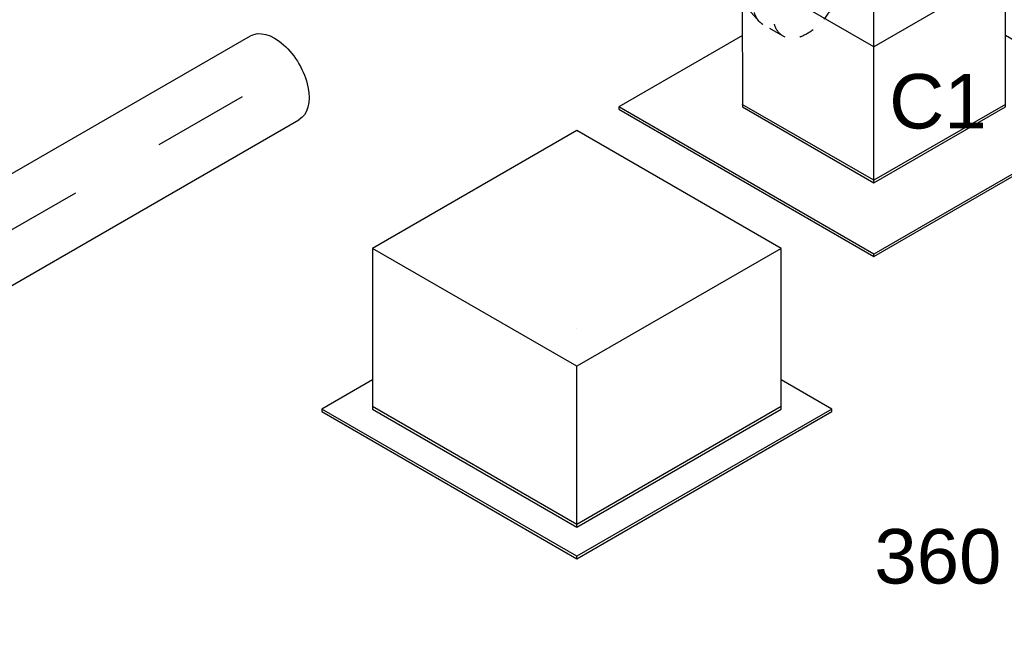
# Model space of a CAD drawing. Extents: x -132501 to 411300, y -42818 to 427495.
# Tile 157 of 256: x 8251 to 9876, y 169059 to 170071. Entities that reach past the tile are written whole.
import ezdxf
from ezdxf.enums import TextEntityAlignment as Align

# ---------------------------------------------------------------- set-up
doc = ezdxf.new("R2010")
doc.units = 0
doc.header["$LTSCALE"] = 50
doc.linetypes.add('CENTER2', pattern=[28.575, 19.05, -3.175, 3.175, -3.175])
doc.linetypes.add('STREEPJES', pattern=[0.1, 0.05, -0.05])
doc.layers.get('0').update_dxf_attribs({"linetype": 'CONTINUOUS'})
for name, color, linetype in [('WL570---_RETOUR', 112, 'CONTINUOUS'), ('WL570---_RETOUR_HL', 8, 'CONTINUOUS'), ('WL570---_RETOUR_RST', 2, 'CONTINUOUS'), ('WL570---_RETOUR_RST_HL', 1, 'CONTINUOUS'), ('WL570---_TOEVOER_RST', 2, 'CONTINUOUS'), ('WL570---_TOEVOER_RST_HL', 1, 'CONTINUOUS'), ('WM570---_RETOUR_PR', 1, 'CONTINUOUS'), ('WM570---_RETOUR_RST_PR', 1, 'CONTINUOUS'), ('WM570---_TOEVOER_RST_PR', 1, 'CONTINUOUS')]:
    doc.layers.add(name, color=color, linetype=linetype)
doc.styles.add('BURO-018', font='ARIAL.TTF', dxfattribs={"height": 63})

# ---------------------------------------------------------------- blocks, each defined once
blk = doc.blocks.new('*U1093')
at = {"color": 8, "linetype": 'STREEPJES', "ltscale": 10}
for p, q in [((-38.1, 80, 230.1), (0, 80, 230.1)), ((8.7, 78.6, 230.1), (47.8, 65.6, 230.1)), ((-38.1, -80, 230.1), (0, -80, 230.1)), ((8.7, -78.6, 230.1), (18.8, -75.2, 230.1))]:
    blk.add_line(p, q, dxfattribs=at)
at = {"color": 0, "ltscale": 10}
for p, q in [((47.8, 65.6, 230.1), (97.8, 49.1, 230.1)), ((116, 47.5, 230.1), (127.1, 47.5, 230.1)), ((18.8, -75.2, 230.1), (97.8, -49.1, 230.1))]:
    blk.add_line(p, q, dxfattribs=at)
at = {"color": 8, "linetype": 'STREEPJES', "ltscale": 10, "extrusion": (-1.38778e-17, -8.01234e-18, -1)}
for centre, start_param, end_param in [((-38.1, 0, 230.1), 0, 6.280044), ((0, 0, 230.1), 0, 2.046046), ((0, 0, 230.1), 0, 2.046046), ((0, 0, 230.1), 0, 2.046046), ((0, 0, 230.1), 2.666343, 3.141593), ((0, 0, 230.1), 2.666343, 3.141593), ((0, 0, 230.1), 2.666343, 3.141593)]:
    blk.add_ellipse(centre, major_axis=(0, 80), ratio=0.57735, start_param=start_param, end_param=end_param, dxfattribs=at)
at = {"color": 0, "ltscale": 10, "extrusion": (-1.38778e-17, -8.01234e-18, -1)}
for centre, major_axis, start_param, end_param in [((92.3, 0, 230.1), (0, 50), 0.188679, 2.952914), ((92.3, 0, 230.1), (0, 50), 0.188679, 2.952914), ((127.1, 0, 230.1), (0, 47.5), 0, 0.612243), ((127.1, 0, 230.1), (0, 47.5), 0, 0.612243), ((0, 0, 230.1), (0, 80), 2.046046, 2.666343), ((0, 0, 230.1), (0, 80), 2.046046, 2.666343), ((0, 0, 230.1), (0, 80), 2.046046, 2.666343)]:
    blk.add_ellipse(centre, major_axis=major_axis, ratio=0.57735, start_param=start_param, end_param=end_param, dxfattribs=at)
at = {"layer": 'WL570---_TOEVOER_RST_HL', "linetype": 'CENTER2'}
for p, q in [((-38.1, 0, 230.1), (0, 0, 230.1)), ((0, 0, 230.1), (92.3, 0, 230.1))]:
    blk.add_line(p, q, dxfattribs=at)
blk.add_circle((92.3, 0, 230.1), 0.075, dxfattribs=at)
at = {"layer": 'WM570---_TOEVOER_RST_PR', "color": 1, "style": 'BURO-018'}
blk.add_attdef('POSNR', text='', height=90, dxfattribs=at).set_placement((0, 0), align=Align.MIDDLE)
blk = doc.blocks.new('*U1104')
at = {"color": 0, "ltscale": 10}
for p, q in [((-131.9, 205.8, 120.3), (-244.1, 11.3, 120.3)), ((118.8, 205.8, 120.3), (-131.9, 205.8, 120.3)), ((-6.5, -11.3, 120.3), (-131.9, 205.8, 120.3)), ((244.1, -11.3, 120.3), (-131.9, 205.8, 120.3)), ((-6.5, -11.3, 120.3), (118.8, 205.8, 120.3)), ((244.1, -11.3, 120.3), (118.8, 205.8, 120.3)), ((-420.5, 113.1, 120.3), (-422.5, 109.6, 120.3)), ((-422.5, 109.6, 120.3), (-179.6, -311.1, 120.3)), ((-185.3, 113.1, 120.3), (-420.5, 113.1, 120.3)), ((-177.6, -307.6, 120.3), (-420.5, 113.1, 120.3)), ((-244.1, 11.3, 120.3), (-118.8, -205.8, 120.3)), ((-116.8, -202.2, 120.3), (-242.1, 14.8, 120.3)), ((-118.8, -205.8, 120.3), (-6.5, -11.3, 120.3)), ((244.1, -11.3, 120.3), (-6.5, -11.3, 120.3)), ((131.9, -205.8, 120.3), (244.1, -11.3, 120.3)), ((308.2, -307.6, 120.3), (190.7, -103.9, 120.3)), ((-118.8, -205.8, 120.3), (131.9, -205.8, 120.3)), ((133.9, -202.2, 120.3), (-116.8, -202.2, 120.3)), ((-179.6, -311.1, 120.3), (-177.6, -307.6, 120.3)), ((308.2, -307.6, 120.3), (-177.6, -307.6, 120.3)), ((306.2, -311.1, 120.3), (308.2, -307.6, 120.3)), ((-179.6, -311.1, 120.3), (306.2, -311.1, 120.3))]:
    blk.add_line(p, q, dxfattribs=at)
at = {"layer": 'WL570---_TOEVOER_RST_HL', "linetype": 'CENTER2'}
blk.add_circle((0, 0, 120.3), 0.075, dxfattribs=at)
at = {"layer": 'WL570---_TOEVOER_RST', "color": 1, "style": 'BURO-018'}
for tag in ['MC', 'Q']:
    blk.add_attdef(tag, text='', height=90, dxfattribs=at).set_placement((0, 0), align=Align.MIDDLE)
at = {"layer": 'WM570---_TOEVOER_RST_PR', "color": 1, "style": 'BURO-018'}
blk.add_attdef('POSNR', text='', height=90, dxfattribs=at).set_placement((0, 0), align=Align.MIDDLE)
blk = doc.blocks.new('*U1173')
at = {"color": 0, "ltscale": 10}
for p, q in [((-225.8, 283.5, -599.8), (-358.4, 53.7, -599.8)), ((163.7, 283.5, -599.8), (-225.8, 283.5, -599.8)), ((-31, -53.7, -599.8), (-225.8, 283.5, -599.8)), ((358.4, -53.7, -599.8), (163.7, 283.5, -599.8)), ((-430.7, 95.5, -599.8), (-432.7, 91.9, -599.8)), ((-432.7, 91.9, -599.8), (-189.8, -328.8, -599.8)), ((-334.4, 95.5, -599.8), (-430.7, 95.5, -599.8)), ((-187.8, -325.3, -599.8), (-430.7, 95.5, -599.8)), ((-358.4, 53.7, -599.8), (-163.7, -283.5, -599.8)), ((-161.7, -280, -599.8), (-356.4, 57.3, -599.8)), ((-163.7, -283.5, -599.8), (-31, -53.7, -599.8)), ((358.4, -53.7, -599.8), (-31, -53.7, -599.8)), ((225.8, -283.5, -599.8), (358.4, -53.7, -599.8)), ((298, -325.3, -599.8), (249.8, -241.8, -599.8)), ((-163.7, -283.5, -599.8), (225.8, -283.5, -599.8)), ((227.8, -280, -599.8), (-161.7, -280, -599.8)), ((-189.8, -328.8, -599.8), (-187.8, -325.3, -599.8)), ((-189.8, -328.8, -599.8), (296, -328.8, -599.8)), ((298, -325.3, -599.8), (-187.8, -325.3, -599.8)), ((296, -328.8, -599.8), (298, -325.3, -599.8))]:
    blk.add_line(p, q, dxfattribs=at)
at = {"layer": 'WL570---_RETOUR_RST_HL', "linetype": 'CENTER2'}
blk.add_circle((0, 0, -599.8), 0.075, dxfattribs=at)
at = {"layer": 'WL570---_RETOUR_RST', "color": 1, "style": 'BURO-018'}
for tag in ['MC', 'Q']:
    blk.add_attdef(tag, text='', height=90, dxfattribs=at).set_placement((0, 0), align=Align.MIDDLE)
at = {"layer": 'WM570---_RETOUR_RST_PR', "color": 1, "style": 'BURO-018'}
blk.add_attdef('POSNR', text='', height=90, dxfattribs=at).set_placement((0, 0), align=Align.MIDDLE)
blk = doc.blocks.new('*U1291')
at = {"color": 0, "ltscale": 10}
for p, q in [((0, 80, -1670.1), (1331.7, 80, -1670.1)), ((10.5, -80, -1670.1), (1331.7, -80, -1670.1))]:
    blk.add_line(p, q, dxfattribs=at)
at = {"color": 0, "ltscale": 10, "extrusion": (-3.41963e-17, 8.3842e-17, -1)}
blk.add_ellipse((1331.7, 0, -1670.1), major_axis=(0, 80), ratio=0.57735, start_param=0, end_param=3.141593, dxfattribs=at)
at = {"layer": 'WL570---_RETOUR_HL', "linetype": 'CENTER2'}
blk.add_line((0, 0, -1670.1), (1331.7, 0, -1670.1), dxfattribs=at)
at = {"layer": 'WM570---_RETOUR_PR', "color": 1, "style": 'BURO-018'}
blk.add_attdef('POSNR', text='', height=90, dxfattribs=at).set_placement((0, 0), align=Align.MIDDLE)

msp = doc.modelspace()

# ---------------------------------------------------------------- block references
at = {"layer": 'WL570---_RETOUR', "rotation": 29.99999999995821}
msp.add_blockref('*U1291', (7518.7864, 169308.8622, 1670.1264), dxfattribs=at)
at = {"layer": 'WL570---_RETOUR_RST'}
ref = msp.add_blockref('*U1173', (9170.5465, 169560.4968, 599.7904), dxfattribs=dict(at, rotation=29.99999999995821))
ref.add_attrib('Q', '360', dxfattribs={"color": 1, "height": 90, "style": 'BURO-018'}).set_placement((9766.275, 169184.9083), align=Align.MIDDLE)
ref.add_attrib('MC', 'C1', dxfattribs={"color": 1, "height": 90, "style": 'BURO-018'}).set_placement((9766.275, 169936.0852), align=Align.MIDDLE)
at = {"layer": 'WL570---_TOEVOER_RST'}
ref = msp.add_blockref('*U1104', (9660.6526, 170039.0585, -120.2994), dxfattribs=dict(at, rotation=29.99999999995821))
ref.add_attrib('Q', '90', dxfattribs={"color": 1, "height": 90, "style": 'BURO-018'}).set_placement((10256.3811, 169683.8825), align=Align.MIDDLE)
ref.add_attrib('MC', 'F1', dxfattribs={"color": 1, "height": 90, "style": 'BURO-018'}).set_placement((10256.3811, 170394.2345), align=Align.MIDDLE)
at = {"layer": 'WL570---_TOEVOER_RST', "rotation": 150.0000000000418}
msp.add_blockref('*U1093', (9517.7955, 170131.9772, -230.0557), dxfattribs=at)

doc.saveas('drawing.dxf')
